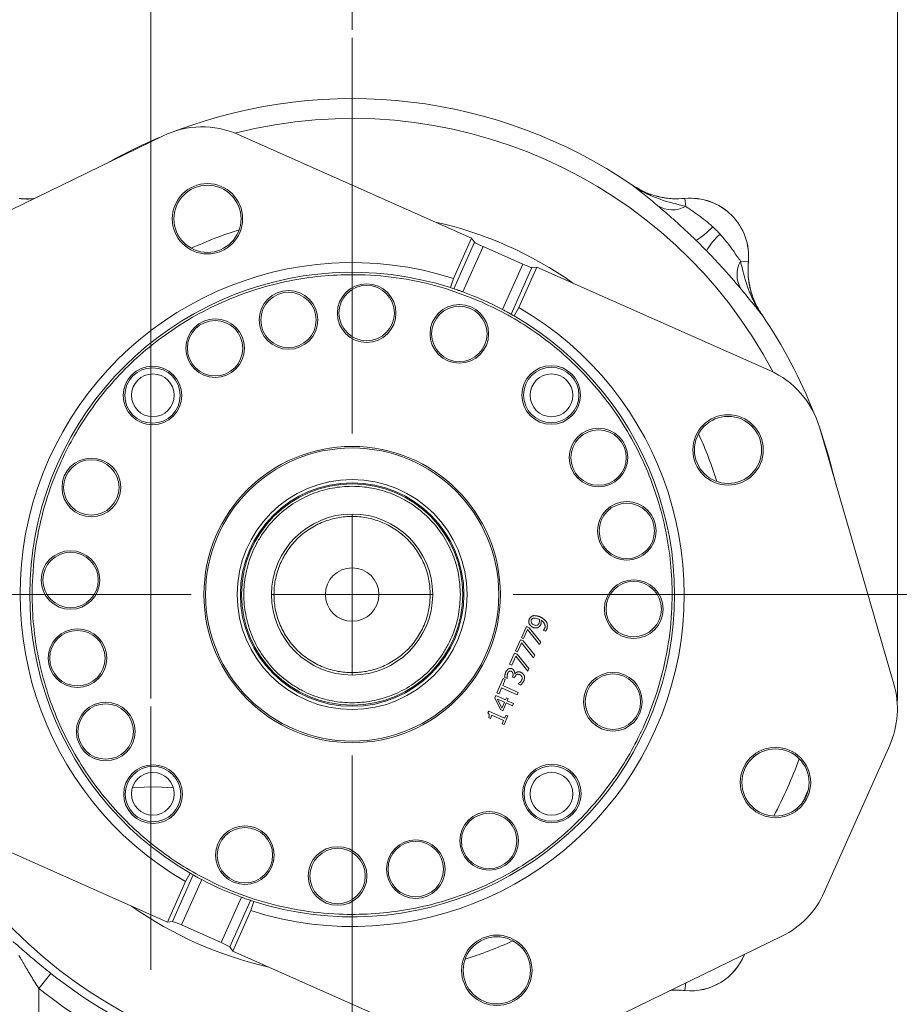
# Model space of a CAD drawing. Header units: inches. Extents: x 0.3 to 33.9, y 0.2 to 21.6.
# Tile 12 of 21: x 22.9 to 28.4, y 8.2 to 14.3. Entities that reach past the tile are written whole.
import ezdxf

# ---------------------------------------------------------------- set-up
doc = ezdxf.new("R2010")
doc.units = ezdxf.units.IN
doc.header["$MEASUREMENT"] = 0
doc.layers.add('SLD-0', color=7, linetype='Continuous', lineweight=15)
doc.styles.add('SLDTEXTSTYLE0', font='TXT', dxfattribs={"width": 0.75})
doc.dimstyles.new('SLDDIMSTYLE0', dxfattribs={"dimtxt": 0.25, "dimasz": 0.13, "dimexe": 0, "dimexo": 0.0625, "dimgap": 0.0625, "dimtad": 0, "dimtih": 1, "dimtoh": 1, "dimrnd": 1e-09, "dimzin": 12, "dimdsep": 46, "dimtxsty": 'SLDTEXTSTYLE0', "dimsah": 1, "dimcen": 0.09, "dimadec": 0, "dimazin": 3, "dimtfac": 1, "dimtofl": 0, "dimtmove": 0, "dimatfit": 3, "dimfxl": 1, "dimfrac": 2, "dimtolj": 1, "dimtzin": 12, "dimarcsym": 0})
doc.dimstyles.new('SLDDIMSTYLE1', dxfattribs={"dimtxt": 0.25, "dimasz": 0.13, "dimexe": 0, "dimexo": 0.0625, "dimgap": 0.0625, "dimtad": 0, "dimtih": 1, "dimtoh": 1, "dimrnd": 1e-09, "dimzin": 12, "dimdsep": 46, "dimtxsty": 'SLDTEXTSTYLE0', "dimsah": 1, "dimcen": 0.09, "dimadec": 0, "dimazin": 3, "dimtfac": 1, "dimtmove": 0, "dimatfit": 0, "dimfxl": 1, "dimfrac": 2, "dimtolj": 1, "dimtzin": 12, "dimarcsym": 0})

# ---------------------------------------------------------------- blocks, each defined once
blk = doc.blocks.new('_D')
at = {"layer": 'SLD-0'}
for p, q in [((24.9932, 14.234), (24.9932, 15.2715)), ((28.3773, 10.0678), (28.3773, 15.2715)), ((26.2985, 15.1833), (26.2477, 15.1833)), ((26.2477, 15.1833), (26.2477, 14.7865)), ((27.072, 15.1833), (27.1228, 15.1833)), ((27.1228, 15.1833), (27.1228, 14.7865)), ((24.9932, 15.1465), (26.1589, 15.1465)), ((28.3773, 15.1465), (27.2116, 15.1465)), ((26.2477, 14.7865), (26.2985, 14.7865)), ((27.1228, 14.7865), (27.072, 14.7865))]:
    blk.add_line(p, q, dxfattribs=at)
for points in [[(24.9932, 15.1465), (25.1232, 15.1265), (25.1232, 15.1665)], [(28.3773, 15.1465), (28.2473, 15.1665), (28.2473, 15.1265)]]:
    blk.add_solid(points, dxfattribs=at)
at = {"layer": 'SLD-0', "char_height": 0.25, "attachment_point": 1, "style": 'SLDTEXTSTYLE0'}
for s, insert in [('3.38', (26.2604, 15.5564, 0.0039)), ('86.0', (26.362, 15.1087, 0.0039))]:
    blk.add_mtext(s, dxfattribs=dict(at, insert=insert))
blk = doc.blocks.new('_D_2')
at = {"layer": 'SLD-0'}
for p, q in [((28.4992, 10.7279), (30.6271, 10.7279)), ((30.5021, 10.7279), (30.5021, 9.474)), ((30.1153, 9.0999), (30.0645, 9.0999)), ((30.0645, 9.0999), (30.0645, 8.7031)), ((30.8888, 9.0999), (30.9396, 9.0999)), ((30.9396, 9.0999), (30.9396, 8.7031)), ((30.0645, 8.7031), (30.1153, 8.7031)), ((30.9396, 8.7031), (30.8888, 8.7031)), ((30.5021, 7.3983), (30.5021, 8.6523)), ((26.4282, 7.3983), (30.6271, 7.3983))]:
    blk.add_line(p, q, dxfattribs=at)
for points in [[(30.5021, 10.7279), (30.4821, 10.5979), (30.5221, 10.5979)], [(30.5021, 7.3983), (30.5221, 7.5283), (30.4821, 7.5283)]]:
    blk.add_solid(points, dxfattribs=at)
at = {"layer": 'SLD-0', "char_height": 0.25, "attachment_point": 1, "style": 'SLDTEXTSTYLE0'}
for s, insert in [('3.33', (30.0772, 9.473, -1.4325)), ('84.6', (30.1788, 9.0253, -1.4325))]:
    blk.add_mtext(s, dxfattribs=dict(at, insert=insert))
blk = doc.blocks.new('_D_4')
at = {"layer": 'SLD-0'}
for p, q in [((20.3863, 8.4735), (20.3863, 15.2715)), ((23.7432, 10.0833), (23.7432, 15.2715)), ((21.678, 15.1833), (21.6272, 15.1833)), ((21.6272, 15.1833), (21.6272, 14.7865)), ((22.4515, 15.1833), (22.5023, 15.1833)), ((22.5023, 15.1833), (22.5023, 14.7865)), ((20.3863, 15.1465), (21.5384, 15.1465)), ((23.7432, 15.1465), (22.5911, 15.1465)), ((21.6272, 14.7865), (21.678, 14.7865)), ((22.5023, 14.7865), (22.4515, 14.7865))]:
    blk.add_line(p, q, dxfattribs=at)
for points in [[(20.3863, 15.1465), (20.5163, 15.1265), (20.5163, 15.1665)], [(23.7432, 15.1465), (23.6132, 15.1665), (23.6132, 15.1265)]]:
    blk.add_solid(points, dxfattribs=at)
at = {"layer": 'SLD-0', "char_height": 0.25, "attachment_point": 1, "style": 'SLDTEXTSTYLE0'}
for s, insert in [('3.36', (21.6399, 15.5564, -1.4325)), ('85.3', (21.7415, 15.1087, -1.4325))]:
    blk.add_mtext(s, dxfattribs=dict(at, insert=insert))
blk = doc.blocks.new('_D_5')
at = {"layer": 'SLD-0'}
for p, q in [((23.7432, 10.0833), (23.7432, 15.2715)), ((24.9932, 14.234), (24.9932, 15.2715)), ((23.9814, 15.1833), (23.9306, 15.1833)), ((23.9306, 15.1833), (23.9306, 14.7865)), ((24.7549, 15.1833), (24.8057, 15.1833)), ((24.8057, 15.1833), (24.8057, 14.7865)), ((23.7432, 15.1465), (23.4932, 15.1465)), ((24.9932, 15.1465), (25.2432, 15.1465)), ((23.9306, 14.7865), (23.9814, 14.7865)), ((24.8057, 14.7865), (24.7549, 14.7865))]:
    blk.add_line(p, q, dxfattribs=at)
for points in [[(23.7432, 15.1465), (23.6132, 15.1665), (23.6132, 15.1265)], [(24.9932, 15.1465), (25.1232, 15.1265), (25.1232, 15.1665)]]:
    blk.add_solid(points, dxfattribs=at)
at = {"layer": 'SLD-0', "char_height": 0.25, "attachment_point": 1, "style": 'SLDTEXTSTYLE0'}
for s, insert in [('1.25', (23.9433, 15.5564, -1.4325)), ('31.8', (24.0449, 15.1087, -1.4325))]:
    blk.add_mtext(s, dxfattribs=dict(at, insert=insert))
blk = doc.blocks.new('SW_CENTERMARKSYMBOL_0')
at = {"layer": 'SLD-0', "color": 0}
for p, q in [((0, 1), (0, 3.4561)), ((0, 0), (0, 0.5)), ((-1, 0), (-3.4561, 0)), ((0, 0), (-0.5, 0)), ((0, 0), (0, -0.5)), ((0, 0), (0.5, 0)), ((1, 0), (3.4561, 0)), ((0, -1), (0, -3.4561))]:
    blk.add_line(p, q, dxfattribs=at)
blk = doc.blocks.new('SW_CENTERMARKSYMBOL_1')
at = {"layer": 'SLD-0', "color": 0}
for p, q in [((0, 1), (0, 2.635)), ((0, 0), (0, 0.5)), ((-1, 0), (-2.635, 0)), ((0, 0), (-0.5, 0)), ((0, 0), (0, -0.5)), ((0, 0), (0.5, 0)), ((1, 0), (2.635, 0)), ((0, -1), (0, -2.635))]:
    blk.add_line(p, q, dxfattribs=at)

msp = doc.modelspace()

# ---------------------------------------------------------------- linework, layer by layer
at = {"color": 7, "linetype": 'Continuous', "lineweight": 15}
for p, q in [((22.3265, 12.8499), (23.8199, 13.5762)), ((24.2868, 13.5843), (25.734, 12.9415)), ((26.7293, 13.272), (26.7292, 13.2717)), ((26.7293, 13.272), (26.7381, 13.2663)), ((27.0587, 13.187), (27.0587, 13.1873)), ((27.0634, 13.1383), (27.0587, 13.187)), ((25.6225, 12.6905), (25.734, 12.9415)), ((25.7519, 12.916), (25.6235, 12.627)), ((25.734, 12.9415), (25.7519, 12.916)), ((25.6802, 12.6073), (25.8054, 12.8892)), ((25.8054, 12.8892), (26.0522, 12.7795)), ((26.0522, 12.7795), (25.927, 12.4977)), ((27.4035, 12.7981), (27.4522, 12.7935)), ((27.4525, 12.7935), (27.4522, 12.7935)), ((25.9796, 12.4689), (26.1079, 12.7579)), ((26.1388, 12.7617), (26.0274, 12.5107)), ((26.1079, 12.7579), (26.1388, 12.7617)), ((26.1388, 12.7617), (27.586, 12.1189)), ((25.603, 12.6337), (25.6225, 12.6905)), ((26.0274, 12.5107), (25.9983, 12.4582)), ((27.5369, 12.464), (27.5372, 12.4641)), ((27.8931, 11.767), (28.3554, 10.172)), ((26.0747, 10.5294), (26.0438, 10.4598)), ((26.0912, 10.5221), (26.0747, 10.5294)), ((26.1633, 10.4332), (26.0912, 10.5221)), ((26.0438, 10.4598), (26.0567, 10.454)), ((26.0567, 10.454), (26.0819, 10.5107)), ((26.0819, 10.5107), (26.1564, 10.4175)), ((26.1801, 10.5073), (26.1797, 10.5066)), ((26.1797, 10.5066), (26.1939, 10.5003)), ((26.0382, 10.4471), (26.0073, 10.3775)), ((26.0202, 10.3718), (26.0453, 10.4284)), ((26.0546, 10.4398), (26.0382, 10.4471)), ((26.0453, 10.4284), (26.1198, 10.3353)), ((26.1268, 10.3509), (26.0546, 10.4398)), ((26.1564, 10.4175), (26.1633, 10.4332)), ((26.0016, 10.3648), (25.9707, 10.2952)), ((25.9836, 10.2895), (26.0087, 10.3461)), ((26.0181, 10.3575), (26.0016, 10.3648)), ((26.0073, 10.3775), (26.0202, 10.3718)), ((26.0087, 10.3461), (26.0833, 10.253)), ((26.0902, 10.2686), (26.0181, 10.3575)), ((26.1198, 10.3353), (26.1268, 10.3509)), ((25.9707, 10.2952), (25.9836, 10.2895)), ((25.9399, 10.2138), (25.9554, 10.2068)), ((25.9903, 10.2204), (25.9881, 10.2155)), ((25.9881, 10.2155), (26.0003, 10.2101)), ((26.0003, 10.2101), (26.0031, 10.2163)), ((26.0035, 10.2349), (26.0024, 10.2353)), ((26.0833, 10.253), (26.0902, 10.2686)), ((25.9309, 10.2056), (25.8918, 10.1174)), ((25.9276, 10.163), (25.9439, 10.1998)), ((26.0243, 10.1201), (25.9276, 10.163)), ((25.9439, 10.1998), (25.9309, 10.2056)), ((25.9554, 10.2068), (25.9558, 10.2077)), ((26.0242, 10.1739), (26.0238, 10.1729)), ((26.0238, 10.1729), (26.0393, 10.166)), ((25.8843, 10.1007), (25.8783, 10.0872)), ((25.9445, 10.074), (25.8843, 10.1007)), ((25.8918, 10.1174), (25.9047, 10.1117)), ((25.9047, 10.1117), (25.9211, 10.1485)), ((25.9211, 10.1485), (26.0178, 10.1055)), ((26.0178, 10.1055), (26.0243, 10.1201)), ((25.8783, 10.0872), (25.9131, 10.0131)), ((25.8954, 10.0789), (25.9382, 10.0599)), ((25.9219, 10.023), (25.8954, 10.0789)), ((25.9382, 10.0599), (25.9219, 10.023)), ((25.9285, 10.0062), (25.9501, 10.0546)), ((25.9503, 10.0871), (25.9445, 10.074)), ((25.9501, 10.0546), (25.9877, 10.0379)), ((25.9621, 10.0818), (25.9503, 10.0871)), ((25.9563, 10.0688), (25.9621, 10.0818)), ((25.994, 10.052), (25.9563, 10.0688)), ((25.9877, 10.0379), (25.994, 10.052)), ((25.8408, 10.0037), (25.8358, 9.9924)), ((25.9397, 9.9599), (25.8408, 10.0037)), ((25.8511, 9.9585), (25.8599, 9.9784)), ((25.8599, 9.9784), (25.9334, 9.9457)), ((25.9131, 10.0131), (25.9285, 10.0062)), ((25.9358, 9.9208), (25.9595, 9.9743)), ((25.9483, 9.9793), (25.9397, 9.9599)), ((25.9595, 9.9743), (25.9483, 9.9793)), ((25.841, 9.9629), (25.8511, 9.9585)), ((25.9334, 9.9457), (25.9246, 9.9258)), ((25.9246, 9.9258), (25.9358, 9.9208)), ((28.3296, 9.7931), (27.9237, 8.8792)), ((23.8475, 8.6942), (22.4003, 9.337)), ((23.959, 8.9452), (23.988, 8.9977)), ((23.8475, 8.6942), (23.959, 8.9452)), ((24.0067, 8.987), (23.8784, 8.698)), ((23.9342, 8.6763), (24.0593, 8.9582)), ((24.3061, 8.8486), (24.181, 8.5667)), ((24.2344, 8.5398), (24.3628, 8.8288)), ((24.3833, 8.8221), (24.3638, 8.7654)), ((24.3638, 8.7654), (24.2523, 8.5144)), ((23.8784, 8.698), (23.8475, 8.6942)), ((24.181, 8.5667), (23.9342, 8.6763)), ((27.6598, 8.606), (26.1664, 7.8797)), ((24.2523, 8.5144), (24.2344, 8.5398)), ((25.6995, 7.8716), (24.2523, 8.5144)), ((23.1235, 8.3753), (23.0489, 8.2814)), ((27.0634, 8.3175), (27.0587, 8.2689)), ((23.0489, 7.02), (23.0489, 8.2814)), ((27.0587, 8.2686), (27.0587, 8.2689))]:
    msp.add_line(p, q, dxfattribs=at)
at = {"color": 7, "linetype": 'Continuous', "lineweight": 15, "flags": 128}
for points in [[(27.8951, 11.76), (27.9501, 11.59), (27.9972, 11.4079)], [(23.8837, 9.5287), (23.775, 9.5331), (23.6291, 9.5303)], [(27.8237, 9.5138), (27.8182, 9.501), (27.7918, 9.4418)]]:
    msp.add_lwpolyline(points, dxfattribs=at)
at = {"color": 7, "linetype": 'Continuous', "lineweight": 15}
for centre, radius in [((24.0952, 13.0611), 0.2185), ((24.0952, 13.0611), 0.2085), ((25.0834, 12.4756), 0.182), ((24.5982, 12.4328), 0.182), ((24.5982, 12.4328), 0.172), ((25.0834, 12.4756), 0.172), ((25.6585, 12.3465), 0.182), ((25.6585, 12.3465), 0.172), ((24.1428, 12.2575), 0.182), ((24.1428, 12.2575), 0.172), ((23.7542, 11.9638), 0.182), ((23.7542, 11.9638), 0.172), ((26.229, 11.9669), 0.182), ((26.229, 11.9669), 0.172), ((23.7562, 11.9649), 0.133), ((26.2302, 11.9649), 0.133), ((27.3263, 11.6259), 0.2185), ((27.3263, 11.6259), 0.2085), ((26.5227, 11.5783), 0.182), ((26.5227, 11.5783), 0.172), ((24.9932, 10.7279), 0.92), ((24.9932, 10.7279), 0.91), ((23.3746, 11.3933), 0.182), ((23.3746, 11.3933), 0.172), ((24.9932, 10.7279), 0.7138), ((24.9932, 10.7279), 0.6938), ((24.9932, 10.7279), 0.687), ((26.698, 11.1229), 0.182), ((26.698, 11.1229), 0.172), ((24.9932, 10.7279), 0.5), ((23.2455, 10.8181), 0.182), ((23.2455, 10.8181), 0.172), ((24.9932, 10.7279), 0.166), ((26.7408, 10.6377), 0.182), ((26.7408, 10.6377), 0.172), ((23.2883, 10.333), 0.182), ((23.2883, 10.333), 0.172), ((26.6118, 10.0626), 0.182), ((26.6118, 10.0626), 0.172), ((23.4636, 9.8776), 0.182), ((23.4636, 9.8776), 0.172), ((27.6206, 9.5609), 0.2185), ((27.6206, 9.5609), 0.2085), ((23.7573, 9.4889), 0.182), ((23.7573, 9.4889), 0.172), ((26.2321, 9.4921), 0.182), ((26.2321, 9.4921), 0.172), ((23.7562, 9.4909), 0.133), ((26.2302, 9.4909), 0.133), ((25.8435, 9.1984), 0.182), ((25.8435, 9.1984), 0.172), ((24.3278, 9.1093), 0.182), ((24.3278, 9.1093), 0.172), ((25.3881, 9.0231), 0.182), ((25.3881, 9.0231), 0.172), ((24.903, 8.9803), 0.182), ((24.903, 8.9803), 0.172), ((25.8911, 8.3948), 0.2185), ((25.8911, 8.3948), 0.2085)]:
    msp.add_circle(centre, radius, dxfattribs=at)
for centre, radius, start, end in [((24.9932, 10.7279), 3.08, 55.68866, 110.71125), ((24.9932, 10.7279), 3.08, 112.52453, 119.34728), ((24.062, 13.0782), 0.5537, 66.0507, 115.9359), ((27.0932, 12.8279), 0.361, 354.52223, 95.47777), ((27.0932, 12.8279), 0.3607, 354.51489, 95.48511), ((26.9796, 13.2888), 0.1722, 238.54601, 299.09696), ((26.9092, 13.2985), 0.4311, 300.49936, 318.25232), ((27.5638, 12.644), 0.4311, 131.74768, 149.50064), ((24.9932, 10.7279), 2.061, 72.2202, 239.8812), ((27.554, 12.7144), 0.1722, 150.90304, 211.45399), ((24.9932, 10.7279), 2.001, 72.25473, 239.84667), ((24.9932, 10.7279), 2.001, 71.63713, 72.25473), ((24.9932, 10.7279), 2.001, 62.18165, 69.91975), ((24.9932, 10.7279), 2.061, 252.2202, 59.8812), ((24.9932, 10.7279), 2.001, 252.25473, 59.84667), ((24.9932, 10.7279), 2.001, 59.84667, 60.46427), ((24.9932, 10.7279), 3.08, 21.39015, 34.31134), ((27.3612, 11.6128), 0.5537, 16.1655, 66.0507), ((27.8236, 10.0178), 0.5537, 336.0507, 16.1655), ((24.9932, 10.7279), 2.001, 239.84667, 240.46427), ((24.9932, 10.7279), 2.001, 242.18165, 249.91975), ((27.4177, 9.1039), 0.5537, 295.9359, 336.0507), ((24.9932, 10.7279), 2.001, 251.63713, 252.25473), ((27.0932, 8.6279), 0.361, 264.52223, 338.10367), ((24.9932, 10.7279), 3.0051, 231.52495, 259.57036), ((24.9932, 10.7279), 3.125, 231.52495, 259.57036)]:
    msp.add_arc(centre, radius, start, end, dxfattribs=at)
at = {"color": 8, "linetype": 'Continuous', "lineweight": 15}
for centre, radius, start, end in [((24.9932, 10.7279), 2.9561, 27.85651, 104.24489), ((24.9932, 10.7279), 2.3701, 54.69463, 77.40678), ((24.9932, 10.7279), 2.3701, 107.21096, 114.89044), ((24.9932, 10.7279), 2.3701, 17.21096, 24.89044), ((24.9932, 10.7279), 2.9561, 332.27473, 339.82667), ((24.9932, 10.7279), 2.9561, 207.85651, 284.24489), ((24.9932, 10.7279), 2.3701, 234.69463, 257.40678), ((24.9932, 10.7279), 2.3701, 287.21096, 294.89044), ((27.0932, 8.6279), 0.3607, 264.51489, 338.05021)]:
    msp.add_arc(centre, radius, start, end, dxfattribs=at)
at = {"color": 7, "linetype": 'Continuous', "lineweight": 15}
for centre, start_param, end_param in [((25.8066, 12.892), 3.228859, 4.712389), ((26.0534, 12.7824), 4.712389, 6.195919), ((23.9329, 8.6735), 1.570796, 3.054326), ((24.1797, 8.5638), 0.087266, 1.570796)]:
    msp.add_ellipse(centre, major_axis=(0.0548, -0.0244), ratio=0.052408, start_param=start_param, end_param=end_param, dxfattribs=at)
for points, knots in [([(26.7292, 13.2717), (26.7294, 13.2716), (26.7419, 13.2619), (26.7668, 13.2425), (26.8052, 13.2119), (26.8454, 13.1791), (26.875, 13.1543), (26.8898, 13.1419)], [0, 0, 0, 0, 0.002547, 0.254891, 0.506443, 0.752655, 1, 1, 1, 1]), ([(27.0634, 13.1383), (27.0097, 13.151), (26.9254, 13.171), (26.8139, 13.2185), (26.7571, 13.2521), (26.7295, 13.2715), (26.7292, 13.2717)], [0, 0, 0, 0, 0.458943, 0.721865, 0.99767, 1, 1, 1, 1]), ([(27.0587, 13.187), (27.0302, 13.1857), (26.9723, 13.183), (26.8868, 13.1981), (26.8038, 13.2261), (26.7543, 13.2563), (26.7292, 13.2717)], [0, 0, 0, 0, 0.246206, 0.499999, 0.746205, 1, 1, 1, 1]), ([(26.7572, 13.2549), (26.7794, 13.2428), (26.8267, 13.2171), (26.9029, 13.195), (26.9819, 13.1834), (27.0329, 13.186), (27.0587, 13.1873)], [0, 0, 0, 0, 0.241066, 0.513053, 0.753661, 1, 1, 1, 1]), ([(23.0207, 13.1875), (23.019, 13.1872), (22.9884, 13.1819), (22.9571, 13.1847), (22.9276, 13.1873)], [0, 0, 0, 0, 0.055524, 1, 1, 1, 1]), ([(26.8898, 13.1419), (26.904, 13.1298), (26.9329, 13.1053), (26.9886, 13.0568), (27.0546, 12.9976), (27.1032, 12.9509), (27.128, 12.9271)], [0, 0, 0, 0, 0.21336, 0.43352, 0.711269, 1, 1, 1, 1]), ([(27.2309, 13.0115), (27.2275, 13.0146), (27.2092, 13.0311), (27.1743, 13.0596), (27.1311, 13.0913), (27.0931, 13.1179), (27.0734, 13.1314), (27.0634, 13.1383)], [0, 0, 0, 0, 0.06151, 0.327969, 0.600279, 0.797253, 1, 1, 1, 1]), ([(27.2767, 12.9657), (27.273, 12.9696), (27.2657, 12.9775), (27.2543, 12.9891), (27.2427, 13.0005), (27.2348, 13.0078), (27.2309, 13.0115)], [0, 0, 0, 0, 0.249854, 0.5, 0.749854, 1, 1, 1, 1]), ([(27.4035, 12.7981), (27.3969, 12.8078), (27.3834, 12.8275), (27.3558, 12.8668), (27.3213, 12.9143), (27.2917, 12.9484), (27.2767, 12.9657)], [0, 0, 0, 0, 0.196659, 0.399794, 0.695378, 1, 1, 1, 1]), ([(27.128, 12.9271), (27.1334, 12.9218), (27.1442, 12.9112), (27.1604, 12.8952), (27.1764, 12.879), (27.187, 12.8682), (27.1923, 12.8628)], [0, 0, 0, 0, 0.249819, 0.5, 0.74982, 1, 1, 1, 1]), ([(27.1923, 12.8628), (27.1968, 12.8581), (27.2223, 12.8319), (27.2682, 12.7832), (27.3228, 12.7226), (27.3701, 12.6682), (27.3947, 12.6392), (27.4071, 12.6246)], [0, 0, 0, 0, 0.054789, 0.306864, 0.566571, 0.779999, 1, 1, 1, 1]), ([(27.5369, 12.464), (27.5367, 12.4642), (27.5173, 12.4919), (27.4837, 12.5487), (27.4362, 12.6602), (27.4162, 12.7445), (27.4035, 12.7981)], [0, 0, 0, 0, 0.00233, 0.278135, 0.541057, 1, 1, 1, 1]), ([(27.4525, 12.7935), (27.4518, 12.785), (27.449, 12.749), (27.4517, 12.6841), (27.4686, 12.6043), (27.4967, 12.5295), (27.5236, 12.4861), (27.5372, 12.4641)], [0, 0, 0, 0, 0.073245, 0.312639, 0.558976, 0.776893, 1, 1, 1, 1]), ([(27.5369, 12.464), (27.535, 12.4668), (27.5177, 12.4924), (27.4893, 12.5451), (27.4625, 12.6247), (27.4483, 12.7088), (27.4509, 12.765), (27.4522, 12.7935)], [0, 0, 0, 0, 0.028662, 0.26802, 0.51433, 0.753688, 1, 1, 1, 1]), ([(25.7993, 12.543), (25.854, 12.5169), (25.9635, 12.4648), (26.1207, 12.3661), (26.2715, 12.252), (26.415, 12.1191), (26.5466, 11.9708), (26.6648, 11.8066), (26.7665, 11.63), (26.8499, 11.4426), (26.9137, 11.2475), (26.9566, 11.0483), (26.979, 10.8472), (26.981, 10.6277), (26.9562, 10.3927), (26.8984, 10.1495), (26.8197, 9.9387), (26.7294, 9.7579), (26.6315, 9.6003), (26.5172, 9.4496), (26.3843, 9.3061), (26.2361, 9.1745), (26.0718, 9.0563), (25.8953, 8.9546), (25.7078, 8.8712), (25.5127, 8.8074), (25.3135, 8.7645), (25.1124, 8.7421), (24.8929, 8.7401), (24.6579, 8.7649), (24.4147, 8.8227), (24.2039, 8.9014), (24.0232, 8.9917), (23.8655, 9.0896), (23.7148, 9.2039), (23.5713, 9.3368), (23.4398, 9.485), (23.3216, 9.6493), (23.2198, 9.8258), (23.1364, 10.0133), (23.0726, 10.2083), (23.0297, 10.4075), (23.0073, 10.6086), (23.0053, 10.8282), (23.0302, 11.0632), (23.0879, 11.3064), (23.1666, 11.5172), (23.2569, 11.6979), (23.3548, 11.8556), (23.4692, 12.0063), (23.602, 12.1498), (23.7503, 12.2813), (23.9145, 12.3995), (24.0911, 12.5013), (24.2785, 12.5847), (24.4736, 12.6485), (24.6728, 12.6914), (24.8739, 12.7138), (25.0935, 12.7159), (25.3282, 12.6906), (25.5722, 12.6344), (25.7244, 12.5731), (25.7993, 12.543)], [0, 0, 0, 0, 0.014563, 0.029126, 0.044563, 0.060001, 0.076081, 0.092163, 0.108585, 0.125009, 0.141431, 0.157855, 0.173935, 0.190016, 0.210585, 0.230593, 0.25, 0.264562, 0.279126, 0.294563, 0.310001, 0.326081, 0.342163, 0.358585, 0.375009, 0.391431, 0.407855, 0.423935, 0.440016, 0.460585, 0.480593, 0.5, 0.514562, 0.529126, 0.544563, 0.560001, 0.576081, 0.592163, 0.608585, 0.625009, 0.641431, 0.657855, 0.673935, 0.690016, 0.710585, 0.730593, 0.75, 0.764562, 0.779126, 0.794563, 0.810001, 0.826081, 0.842163, 0.858585, 0.875009, 0.891431, 0.907855, 0.923935, 0.940016, 0.960585, 0.980594, 1, 1, 1, 1]), ([(25.6235, 12.627), (25.6247, 12.6267), (25.6271, 12.6259), (25.6383, 12.6221), (25.6538, 12.6168), (25.6687, 12.6115), (25.6776, 12.6082), (25.6802, 12.6073)], [0, 0, 0, 0, 0.226375, 0.452725, 0.679719, 0.907566, 1, 1, 1, 1]), ([(27.4071, 12.6246), (27.4312, 12.5957), (27.4675, 12.5522), (27.5077, 12.5017), (27.5272, 12.4767), (27.5368, 12.4641), (27.5369, 12.464)], [0, 0, 0, 0, 0.493398, 0.745029, 0.997453, 1, 1, 1, 1]), ([(25.927, 12.4977), (25.9329, 12.4945), (25.9449, 12.4881), (25.9608, 12.4795), (25.9727, 12.4728), (25.9783, 12.4697), (25.9793, 12.4691), (25.9796, 12.4689)], [0, 0, 0, 0, 0.228082, 0.456161, 0.684232, 0.911668, 1, 1, 1, 1]), ([(25.6652, 10.7279), (25.663, 10.7689), (25.6585, 10.8533), (25.6211, 10.9785), (25.5591, 11.099), (25.4718, 11.2064), (25.3819, 11.2794), (25.3029, 11.3256), (25.2221, 11.3624), (25.1186, 11.3922), (24.9932, 11.4037), (24.8678, 11.3922), (24.7426, 11.3562), (24.6221, 11.2938), (24.5146, 11.2066), (24.4416, 11.1167), (24.3955, 11.0376), (24.3587, 10.9569), (24.3289, 10.8534), (24.3174, 10.728), (24.3289, 10.6026), (24.3649, 10.4773), (24.4273, 10.3569), (24.5145, 10.2494), (24.6044, 10.1764), (24.6834, 10.1303), (24.7642, 10.0935), (24.8677, 10.0637), (24.9931, 10.0522), (25.1185, 10.0637), (25.2438, 10.0997), (25.3642, 10.162), (25.4717, 10.2493), (25.5446, 10.3392), (25.5909, 10.4182), (25.6275, 10.499), (25.6585, 10.6025), (25.663, 10.6869), (25.6652, 10.7279)], [0, 0, 0, 0, 0.029124, 0.059993, 0.092145, 0.124979, 0.157814, 0.173908, 0.190007, 0.220876, 0.25, 0.279124, 0.309993, 0.342145, 0.374979, 0.407814, 0.423908, 0.440007, 0.470876, 0.5, 0.529124, 0.559993, 0.592145, 0.624979, 0.657814, 0.673908, 0.690007, 0.720876, 0.75, 0.779124, 0.809993, 0.842145, 0.874979, 0.907814, 0.923908, 0.940007, 0.970876, 1, 1, 1, 1]), ([(25.4782, 10.7279), (25.4766, 10.7575), (25.4733, 10.8184), (25.4464, 10.9088), (25.4016, 10.9957), (25.3386, 11.0733), (25.261, 11.1363), (25.1741, 11.1813), (25.0837, 11.2073), (24.9932, 11.2157), (24.9027, 11.2074), (24.8123, 11.1814), (24.7254, 11.1364), (24.6478, 11.0734), (24.5848, 10.9958), (24.5397, 10.9089), (24.5138, 10.8185), (24.5054, 10.728), (24.5137, 10.6375), (24.5397, 10.5471), (24.5847, 10.4601), (24.6477, 10.3826), (24.7253, 10.3196), (24.8122, 10.2745), (24.9026, 10.2485), (24.9931, 10.2402), (25.0836, 10.2485), (25.174, 10.2745), (25.261, 10.3195), (25.3385, 10.3825), (25.4016, 10.4601), (25.4463, 10.547), (25.4733, 10.6374), (25.4766, 10.6983), (25.4782, 10.7279)], [0, 0, 0, 0, 0.029129, 0.060003, 0.09216, 0.125, 0.15784, 0.189997, 0.220871, 0.25, 0.279129, 0.310003, 0.34216, 0.375, 0.40784, 0.439997, 0.470871, 0.5, 0.529129, 0.560003, 0.59216, 0.625, 0.65784, 0.689997, 0.720871, 0.75, 0.779129, 0.810003, 0.84216, 0.875, 0.90784, 0.939997, 0.970871, 1, 1, 1, 1]), ([(26.1133, 10.5955), (26.1126, 10.5953), (26.1116, 10.5949), (26.1103, 10.5942), (26.109, 10.5934), (26.107, 10.592), (26.1043, 10.5899), (26.1014, 10.5873), (26.0988, 10.5846), (26.0965, 10.5819), (26.0947, 10.5794), (26.0934, 10.5773), (26.0929, 10.5762), (26.0926, 10.5756)], [0, 0, 0, 0, 0.075047, 0.11292, 0.149999, 0.228279, 0.364201, 0.500999, 0.623722, 0.746458, 0.869237, 0.934447, 1, 1, 1, 1]), ([(26.1046, 10.5702), (26.1054, 10.5715), (26.107, 10.5742), (26.1111, 10.5782), (26.1147, 10.58), (26.1169, 10.5812)], [0, 0, 0, 0, 0.283515, 0.557786, 1, 1, 1, 1]), ([(26.1592, 10.5894), (26.1578, 10.59), (26.1558, 10.5908), (26.1531, 10.5918), (26.1503, 10.5927), (26.1468, 10.5937), (26.1432, 10.5945), (26.1404, 10.5951), (26.1375, 10.5956), (26.1336, 10.5962), (26.1288, 10.5967), (26.1245, 10.5968), (26.1211, 10.5968), (26.1185, 10.5966), (26.1159, 10.5963), (26.1142, 10.5958), (26.1133, 10.5955)], [0, 0, 0, 0, 0.092869, 0.139424, 0.185728, 0.279873, 0.37271, 0.419183, 0.46555, 0.559042, 0.667301, 0.775925, 0.831301, 0.886685, 0.942092, 1, 1, 1, 1]), ([(26.1169, 10.5812), (26.1183, 10.5814), (26.1253, 10.5827), (26.1366, 10.5806), (26.1456, 10.5774), (26.1493, 10.576)], [0, 0, 0, 0, 0.131463, 0.642575, 1, 1, 1, 1]), ([(26.1999, 10.5569), (26.1995, 10.5575), (26.199, 10.5583), (26.1982, 10.5594), (26.1961, 10.5621), (26.1916, 10.5668), (26.1858, 10.5719), (26.1806, 10.576), (26.1766, 10.579), (26.1725, 10.5819), (26.1682, 10.5846), (26.1638, 10.5872), (26.1607, 10.5887), (26.1592, 10.5894)], [0, 0, 0, 0, 0.038282, 0.057512, 0.076542, 0.235242, 0.423388, 0.517471, 0.612975, 0.70927, 0.805569, 0.901878, 1, 1, 1, 1]), ([(26.0926, 10.5756), (26.0923, 10.5749), (26.0918, 10.5735), (26.0913, 10.5714), (26.0908, 10.5692), (26.0905, 10.5666), (26.0902, 10.5636), (26.0901, 10.5603), (26.0901, 10.5571), (26.0903, 10.5542), (26.0907, 10.5512), (26.0912, 10.5486), (26.0919, 10.5469), (26.092, 10.5465)], [0, 0, 0, 0, 0.073669, 0.14724, 0.220783, 0.299899, 0.413472, 0.527036, 0.642001, 0.730346, 0.818704, 0.953371, 1, 1, 1, 1]), ([(26.092, 10.5465), (26.0923, 10.5458), (26.093, 10.5444), (26.0942, 10.5425), (26.0956, 10.5405), (26.0974, 10.5383), (26.0996, 10.5358), (26.1023, 10.5331), (26.1049, 10.5307), (26.1074, 10.5287), (26.1098, 10.5269), (26.1123, 10.5253), (26.1141, 10.5244), (26.115, 10.5239)], [0, 0, 0, 0, 0.070325, 0.140551, 0.210748, 0.286398, 0.402469, 0.518527, 0.636091, 0.72619, 0.816298, 0.906427, 1, 1, 1, 1]), ([(26.121, 10.5391), (26.1183, 10.5407), (26.1123, 10.5443), (26.1065, 10.5526), (26.1037, 10.5604), (26.1033, 10.5663), (26.1042, 10.569), (26.1046, 10.5702)], [0, 0, 0, 0, 0.24786, 0.548054, 0.771857, 0.904791, 1, 1, 1, 1]), ([(26.115, 10.5239), (26.1159, 10.5236), (26.1176, 10.5229), (26.1194, 10.5224), (26.1212, 10.5219), (26.1231, 10.5215), (26.1265, 10.521), (26.1304, 10.5206), (26.1343, 10.5206), (26.1374, 10.5207), (26.1399, 10.521), (26.1424, 10.5214), (26.1446, 10.5219), (26.1466, 10.5226), (26.1477, 10.5231), (26.1483, 10.5234)], [0, 0, 0, 0, 0.082097, 0.164153, 0.164836, 0.246189, 0.333434, 0.465551, 0.5985, 0.671041, 0.743587, 0.816144, 0.891077, 0.945279, 1, 1, 1, 1]), ([(26.1434, 10.5381), (26.142, 10.5376), (26.1375, 10.5361), (26.1296, 10.5364), (26.1237, 10.5383), (26.121, 10.5391)], [0, 0, 0, 0, 0.197906, 0.624819, 1, 1, 1, 1]), ([(26.1534, 10.5504), (26.1528, 10.549), (26.1514, 10.5464), (26.1485, 10.5425), (26.1459, 10.5395), (26.1438, 10.5383), (26.1434, 10.5381)], [0, 0, 0, 0, 0.27769, 0.554761, 0.916258, 1, 1, 1, 1]), ([(26.1483, 10.5234), (26.1489, 10.5238), (26.1501, 10.5245), (26.1512, 10.5254), (26.1523, 10.5262), (26.1534, 10.5272), (26.1554, 10.5291), (26.1576, 10.5316), (26.1598, 10.5344), (26.1613, 10.5366), (26.1623, 10.5381), (26.1632, 10.5396), (26.1638, 10.5409), (26.1642, 10.5417)], [0, 0, 0, 0, 0.0861, 0.172135, 0.172959, 0.258143, 0.349905, 0.509839, 0.670645, 0.779847, 0.834555, 0.889079, 1, 1, 1, 1]), ([(26.1493, 10.576), (26.1502, 10.5756), (26.1518, 10.5749), (26.1541, 10.5738), (26.1554, 10.573), (26.1561, 10.5727)], [0, 0, 0, 0, 0.3944377, 0.6971745, 1, 1, 1, 1]), ([(26.1561, 10.5727), (26.1563, 10.5708), (26.1566, 10.566), (26.1558, 10.5585), (26.1542, 10.5531), (26.1534, 10.5504)], [0, 0, 0, 0, 0.257247, 0.624769, 1, 1, 1, 1]), ([(26.1642, 10.5417), (26.1645, 10.5426), (26.1652, 10.5443), (26.1657, 10.5462), (26.1661, 10.5481), (26.1665, 10.55), (26.1669, 10.5532), (26.1672, 10.5567), (26.1673, 10.56), (26.1672, 10.5625), (26.1671, 10.5642), (26.167, 10.5658), (26.1668, 10.5671), (26.1667, 10.5679)], [0, 0, 0, 0, 0.107673, 0.215202, 0.216522, 0.322691, 0.438615, 0.577476, 0.716792, 0.810826, 0.857912, 0.90488, 1, 1, 1, 1]), ([(26.1667, 10.5679), (26.1676, 10.5674), (26.1694, 10.5663), (26.172, 10.5645), (26.1746, 10.5624), (26.1772, 10.5598), (26.1799, 10.5568), (26.1824, 10.5534), (26.1848, 10.5496), (26.1867, 10.5459), (26.1881, 10.5425), (26.1892, 10.5393), (26.1901, 10.536), (26.1906, 10.5329), (26.1909, 10.5299), (26.1908, 10.5272), (26.1905, 10.5245), (26.19, 10.522), (26.1894, 10.5204), (26.1891, 10.5196)], [0, 0, 0, 0, 0.055743, 0.111475, 0.1672, 0.226889, 0.302293, 0.37769, 0.453083, 0.533973, 0.591984, 0.649999, 0.708021, 0.76918, 0.816801, 0.864436, 0.913715, 0.956542, 1, 1, 1, 1]), ([(26.1891, 10.5196), (26.1888, 10.5191), (26.1883, 10.5182), (26.1877, 10.517), (26.187, 10.5159), (26.186, 10.5144), (26.1847, 10.5126), (26.1834, 10.5109), (26.1824, 10.5097), (26.1818, 10.5089), (26.181, 10.5081), (26.1805, 10.5076), (26.1801, 10.5073)], [0, 0, 0, 0, 0.1276785, 0.1918023, 0.2552378, 0.3853411, 0.5380054, 0.6908714, 0.7934832, 0.8448312, 0.8961202, 1, 1, 1, 1]), ([(26.2009, 10.512), (26.2013, 10.5131), (26.2022, 10.5153), (26.2031, 10.5187), (26.2039, 10.5222), (26.2045, 10.5265), (26.2048, 10.5316), (26.2047, 10.5374), (26.2042, 10.5422), (26.2035, 10.5462), (26.2029, 10.5491), (26.2018, 10.5527), (26.2007, 10.5552), (26.1999, 10.5569)], [0, 0, 0, 0, 0.076111, 0.152182, 0.228234, 0.309817, 0.43508, 0.560328, 0.685584, 0.752901, 0.820421, 0.879698, 1, 1, 1, 1]), ([(26.1939, 10.5003), (26.1942, 10.5007), (26.1948, 10.5014), (26.1954, 10.5023), (26.196, 10.5033), (26.1969, 10.5046), (26.1979, 10.5063), (26.199, 10.5082), (26.2, 10.5101), (26.2006, 10.5114), (26.2009, 10.512)], [0, 0, 0, 0, 0.1233485, 0.185295, 0.246547, 0.372065, 0.5287413, 0.6855234, 0.8426673, 1, 1, 1, 1]), ([(25.9458, 10.2454), (25.9454, 10.2444), (25.9449, 10.243), (25.9442, 10.241), (25.9437, 10.239), (25.9429, 10.236), (25.942, 10.2319), (25.9412, 10.2278), (25.9406, 10.224), (25.9402, 10.2206), (25.9399, 10.2178), (25.9398, 10.2155), (25.9399, 10.2143), (25.9399, 10.2138)], [0, 0, 0, 0, 0.095879, 0.144037, 0.19166, 0.289366, 0.433003, 0.576826, 0.682168, 0.787515, 0.892875, 0.94635, 1, 1, 1, 1]), ([(25.9623, 10.2657), (25.9618, 10.2654), (25.9607, 10.2647), (25.9598, 10.2639), (25.9588, 10.263), (25.9578, 10.2621), (25.956, 10.2603), (25.9539, 10.2579), (25.9516, 10.255), (25.9498, 10.2524), (25.9485, 10.2503), (25.9472, 10.2482), (25.9464, 10.2465), (25.9458, 10.2454)], [0, 0, 0, 0, 0.071634, 0.143185, 0.14393, 0.214712, 0.29086, 0.433942, 0.577555, 0.717538, 0.787685, 0.85756, 1, 1, 1, 1]), ([(25.9545, 10.2213), (25.9546, 10.2221), (25.9547, 10.2238), (25.955, 10.2263), (25.9554, 10.2287), (25.9559, 10.2312), (25.9563, 10.2333), (25.9568, 10.2349), (25.9572, 10.2366), (25.9577, 10.2378), (25.958, 10.2386)], [0, 0, 0, 0, 0.141071, 0.282555, 0.42355, 0.56468, 0.709196, 0.781534, 0.853751, 1, 1, 1, 1]), ([(25.9558, 10.2077), (25.9557, 10.2086), (25.9554, 10.2102), (25.9551, 10.2126), (25.9548, 10.2149), (25.9547, 10.217), (25.9545, 10.2191), (25.9545, 10.2206), (25.9545, 10.2213)], [0, 0, 0, 0, 0.184771, 0.369791, 0.527043, 0.684369, 0.842057, 1, 1, 1, 1]), ([(25.958, 10.2386), (25.9584, 10.2393), (25.9591, 10.2408), (25.9605, 10.2429), (25.9619, 10.2449), (25.9633, 10.2467), (25.9645, 10.2479), (25.9653, 10.2488), (25.9661, 10.2495), (25.9668, 10.2501), (25.9673, 10.2504)], [0, 0, 0, 0, 0.161336, 0.323992, 0.490316, 0.65723, 0.770491, 0.827257, 0.883818, 1, 1, 1, 1]), ([(25.9869, 10.2665), (25.9862, 10.2668), (25.985, 10.2672), (25.9835, 10.2676), (25.9818, 10.268), (25.9795, 10.2683), (25.9765, 10.2685), (25.9733, 10.2685), (25.97, 10.2681), (25.9673, 10.2676), (25.9652, 10.267), (25.9637, 10.2664), (25.9628, 10.266), (25.9623, 10.2657)], [0, 0, 0, 0, 0.096051, 0.144575, 0.19201, 0.292982, 0.421047, 0.549091, 0.677143, 0.814995, 0.876119, 0.937262, 1, 1, 1, 1]), ([(25.9673, 10.2504), (25.9677, 10.2506), (25.9685, 10.251), (25.97, 10.2515), (25.9714, 10.2518), (25.9728, 10.2519), (25.9741, 10.252), (25.9757, 10.2521), (25.9774, 10.252), (25.9788, 10.2518), (25.9803, 10.2514), (25.9813, 10.2511), (25.9818, 10.2509)], [0, 0, 0, 0, 0.088139, 0.178391, 0.314424, 0.382941, 0.450391, 0.591852, 0.692021, 0.792207, 0.892433, 1, 1, 1, 1]), ([(25.9818, 10.2509), (25.9822, 10.2507), (25.9829, 10.2504), (25.9841, 10.2496), (25.9853, 10.2485), (25.9865, 10.2473), (25.9873, 10.2462), (25.988, 10.2451), (25.989, 10.2434), (25.9899, 10.2413), (25.9906, 10.2394), (25.9912, 10.2374), (25.9917, 10.2351), (25.992, 10.2325), (25.9921, 10.2301), (25.992, 10.2277), (25.9917, 10.2252), (25.9912, 10.2228), (25.9906, 10.2212), (25.9903, 10.2204)], [0, 0, 0, 0, 0.041414, 0.06234, 0.126716, 0.183665, 0.212402, 0.240602, 0.300419, 0.389177, 0.433945, 0.477923, 0.571127, 0.640499, 0.709874, 0.779255, 0.853076, 0.926013, 1, 1, 1, 1]), ([(26.0024, 10.2353), (26.0025, 10.2359), (26.0027, 10.2368), (26.0027, 10.2381), (26.0027, 10.2393), (26.0026, 10.2412), (26.0021, 10.2436), (26.0014, 10.2462), (26.0006, 10.2488), (25.9995, 10.2514), (25.9982, 10.2541), (25.9967, 10.2568), (25.9949, 10.2594), (25.9932, 10.2616), (25.9917, 10.2631), (25.9907, 10.264), (25.9897, 10.2648), (25.9884, 10.2657), (25.9874, 10.2663), (25.9869, 10.2665)], [0, 0, 0, 0, 0.050153, 0.075529, 0.100258, 0.15339, 0.226984, 0.300546, 0.374095, 0.452299, 0.536044, 0.619793, 0.703552, 0.791839, 0.846825, 0.874435, 0.901846, 0.958703, 1, 1, 1, 1]), ([(26.0031, 10.2163), (26.0034, 10.217), (26.0039, 10.218), (26.0046, 10.2194), (26.0054, 10.2207), (26.0065, 10.2225), (26.008, 10.2247), (26.0096, 10.2266), (26.0109, 10.2281), (26.0119, 10.2292), (26.013, 10.2303), (26.0139, 10.2308), (26.0143, 10.2311)], [0, 0, 0, 0, 0.120264, 0.180571, 0.240486, 0.362447, 0.519186, 0.676418, 0.756443, 0.836479, 0.916546, 1, 1, 1, 1]), ([(26.0172, 10.2465), (26.0166, 10.2462), (26.0155, 10.2457), (26.0144, 10.245), (26.0134, 10.2443), (26.0124, 10.2435), (26.0107, 10.2422), (26.0089, 10.2406), (26.007, 10.2388), (26.0051, 10.2369), (26.0041, 10.2355), (26.0035, 10.2349)], [0, 0, 0, 0, 0.1033317, 0.2065138, 0.20782, 0.3096537, 0.4207755, 0.5645606, 0.7086702, 0.8539905, 1, 1, 1, 1]), ([(26.0143, 10.2311), (26.0147, 10.2313), (26.0156, 10.2318), (26.0171, 10.2322), (26.0189, 10.2325), (26.0209, 10.2327), (26.023, 10.2327), (26.0251, 10.2326), (26.0271, 10.2323), (26.0291, 10.232), (26.0312, 10.2314), (26.0325, 10.2309), (26.0331, 10.2306)], [0, 0, 0, 0, 0.072952, 0.147799, 0.251424, 0.354972, 0.458493, 0.569888, 0.675876, 0.781874, 0.887893, 1, 1, 1, 1]), ([(26.0408, 10.2451), (26.0401, 10.2454), (26.0388, 10.2459), (26.0373, 10.2463), (26.0359, 10.2467), (26.0344, 10.247), (26.0317, 10.2475), (26.0284, 10.2478), (26.0253, 10.2478), (26.0228, 10.2477), (26.021, 10.2474), (26.019, 10.2471), (26.0178, 10.2467), (26.0172, 10.2465)], [0, 0, 0, 0, 0.092428, 0.184807, 0.185589, 0.277162, 0.375373, 0.527446, 0.680494, 0.759282, 0.838082, 0.916915, 1, 1, 1, 1]), ([(26.0331, 10.2306), (26.0338, 10.2303), (26.0351, 10.2297), (26.0363, 10.2289), (26.0374, 10.2281), (26.0386, 10.2273), (26.0404, 10.2258), (26.0421, 10.2242), (26.0437, 10.2225), (26.0453, 10.2207), (26.0464, 10.2191), (26.0471, 10.2178), (26.0474, 10.2173), (26.0475, 10.217)], [0, 0, 0, 0, 0.105967, 0.211877, 0.212823, 0.317761, 0.430886, 0.549059, 0.667235, 0.785427, 0.909116, 0.954478, 1, 1, 1, 1]), ([(26.0612, 10.2244), (26.0609, 10.2251), (26.0603, 10.2265), (26.0591, 10.2285), (26.0577, 10.2304), (26.056, 10.2325), (26.0541, 10.2348), (26.0518, 10.2371), (26.0495, 10.2392), (26.0474, 10.241), (26.0453, 10.2425), (26.0432, 10.2439), (26.0416, 10.2447), (26.0408, 10.2451)], [0, 0, 0, 0, 0.077776, 0.155448, 0.23309, 0.316861, 0.428015, 0.539162, 0.651648, 0.737858, 0.824079, 0.910321, 1, 1, 1, 1]), ([(26.0475, 10.217), (26.0477, 10.2167), (26.0479, 10.2161), (26.048, 10.2154), (26.0482, 10.2146), (26.0484, 10.2131), (26.0485, 10.2109), (26.0485, 10.2081), (26.0482, 10.2055), (26.0478, 10.2031), (26.0475, 10.2014), (26.0472, 10.2002), (26.0468, 10.1991), (26.0465, 10.1982), (26.0463, 10.1977)], [0, 0, 0, 0, 0.058374, 0.087858, 0.116676, 0.177828, 0.317622, 0.458689, 0.592197, 0.726219, 0.816962, 0.862418, 0.907736, 1, 1, 1, 1]), ([(26.0594, 10.1929), (26.0597, 10.1938), (26.0605, 10.1957), (26.0613, 10.1986), (26.0619, 10.2015), (26.0624, 10.2046), (26.0627, 10.2078), (26.0629, 10.2111), (26.0629, 10.2141), (26.0628, 10.2169), (26.0625, 10.2194), (26.0621, 10.222), (26.0615, 10.2236), (26.0612, 10.2244)], [0, 0, 0, 0, 0.092672, 0.185274, 0.277849, 0.376482, 0.477738, 0.578993, 0.681325, 0.759935, 0.838558, 0.917212, 1, 1, 1, 1]), ([(26.0463, 10.1977), (26.0459, 10.1969), (26.045, 10.1952), (26.044, 10.1937), (26.043, 10.1922), (26.0418, 10.1907), (26.0395, 10.1879), (26.0365, 10.1845), (26.0333, 10.1814), (26.0307, 10.1789), (26.0286, 10.1772), (26.0265, 10.1754), (26.025, 10.1744), (26.0242, 10.1739)], [0, 0, 0, 0, 0.0836951, 0.1672536, 0.1683137, 0.2507786, 0.3404717, 0.5036713, 0.6673553, 0.7501248, 0.8328982, 0.915684, 1, 1, 1, 1]), ([(26.0393, 10.166), (26.04, 10.1666), (26.041, 10.1675), (26.0422, 10.1687), (26.0435, 10.1701), (26.0458, 10.1727), (26.049, 10.1767), (26.0522, 10.181), (26.0546, 10.1845), (26.0563, 10.1872), (26.058, 10.19), (26.0589, 10.1919), (26.0594, 10.1929)], [0, 0, 0, 0, 0.079533, 0.119473, 0.158974, 0.239924, 0.428344, 0.617223, 0.712554, 0.80789, 0.903236, 1, 1, 1, 1]), ([(25.8358, 9.9924), (25.8362, 9.9921), (25.8369, 9.9917), (25.8377, 9.9911), (25.8385, 9.9905), (25.8396, 9.9894), (25.8408, 9.9877), (25.8419, 9.9857), (25.8426, 9.9839), (25.843, 9.9824), (25.8434, 9.9809), (25.8437, 9.9789), (25.8439, 9.9765), (25.8438, 9.9741), (25.8436, 9.9717), (25.8431, 9.9689), (25.8423, 9.966), (25.8414, 9.9639), (25.841, 9.9629)], [0, 0, 0, 0, 0.046265, 0.069608, 0.092547, 0.141423, 0.21091, 0.281944, 0.352454, 0.388028, 0.422958, 0.497076, 0.57092, 0.644752, 0.718577, 0.79775, 0.89837, 1, 1, 1, 1]), ([(24.0593, 8.9582), (24.0534, 8.9614), (24.0414, 8.9677), (24.0255, 8.9764), (24.0136, 8.9831), (24.0081, 8.9862), (24.007, 8.9868), (24.0067, 8.987)], [0, 0, 0, 0, 0.228082, 0.456161, 0.684232, 0.911668, 1, 1, 1, 1]), ([(24.3628, 8.8288), (24.3616, 8.8292), (24.3592, 8.83), (24.348, 8.8338), (24.3325, 8.8391), (24.3176, 8.8444), (24.3087, 8.8476), (24.3061, 8.8486)], [0, 0, 0, 0, 0.226375, 0.452725, 0.679719, 0.907566, 1, 1, 1, 1]), ([(23.1235, 8.3753), (23.1081, 8.3877), (23.0769, 8.4126), (23.0317, 8.4502), (22.9884, 8.4871), (22.9608, 8.5111), (22.9404, 8.5289), (22.9257, 8.5418), (22.9052, 8.5595), (22.8912, 8.571), (22.8887, 8.5718), (22.8878, 8.5721)], [0, 0, 0, 0, 0.138635, 0.280935, 0.42401, 0.572162, 0.588909, 0.67723, 0.767633, 0.917647, 1, 1, 1, 1]), ([(22.9239, 8.4863), (22.9244, 8.486), (22.9252, 8.4854), (22.9286, 8.4803), (22.9321, 8.4747), (22.9372, 8.4662), (22.9444, 8.454), (22.9546, 8.4365), (22.9654, 8.418), (22.9766, 8.3989), (22.9883, 8.3792), (23.004, 8.3531), (23.0241, 8.3204), (23.0406, 8.2945), (23.0489, 8.2814)], [0, 0, 0, 0, 0.062031, 0.108455, 0.156522, 0.184681, 0.267526, 0.352658, 0.433762, 0.515532, 0.598872, 0.68259, 0.840369, 1, 1, 1, 1]), ([(26.9656, 8.2684), (26.9673, 8.2687), (26.9979, 8.2739), (27.0292, 8.2712), (27.0587, 8.2686)], [0, 0, 0, 0, 0.055524, 1, 1, 1, 1])]:
    msp.add_open_spline(points, degree=3, knots=knots, dxfattribs=at)
at = {"color": 8, "linetype": 'Continuous', "lineweight": 15}
for points in [[(23.0196, 13.187), (23.0183, 13.1868), (22.988, 13.1816), (22.9572, 13.1843), (22.9276, 13.187)], [(26.9667, 8.2689), (26.968, 8.2691), (26.9983, 8.2743), (27.0292, 8.2715), (27.0587, 8.2689)]]:
    msp.add_open_spline(points, degree=3, knots=[0, 0, 0, 0, 0.043981, 1, 1, 1, 1], dxfattribs=at)

# ---------------------------------------------------------------- block references
at = {"layer": 'SLD-0'}
for name, p in [('SW_CENTERMARKSYMBOL_0', (24.9932, 10.7279)), ('SW_CENTERMARKSYMBOL_1', (23.7432, 7.3983))]:
    msp.add_blockref(name, p, dxfattribs=at)

# ---------------------------------------------------------------- dimensions: what is measured, and where the dimension line sits
for base, p1, p2, dimstyle, picture, middle in [((23.7432, 15.1465), (20.3863, 8.4235), (23.7432, 10.0333), 'SLDDIMSTYLE0', '_D_4', (22.0647, 15.1465)), ((24.9932, 15.1465), (23.7432, 10.0333), (24.9932, 14.184), 'SLDDIMSTYLE1', '_D_5', (24.3682, 15.1465)), ((24.9932, 15.1465), (28.3773, 10.0178), (24.9932, 14.184), 'SLDDIMSTYLE0', '_D', (26.6852, 15.1465))]:
    dim = msp.add_linear_dim(base=base, p1=p1, p2=p2, dimstyle=dimstyle, dxfattribs=at)
    dim.commit()
    dim.dimension.update_dxf_attribs({"geometry": picture, "text_midpoint": middle, "dimtype": 160})
dim = msp.add_linear_dim(base=(30.5021, 10.7279), p1=(26.3782, 7.3983), p2=(28.4492, 10.7279), angle=90, dimstyle='SLDDIMSTYLE0', dxfattribs=at)
dim.commit()
dim.dimension.update_dxf_attribs({"geometry": '_D_2', "text_midpoint": (30.5021, 9.0631), "dimtype": 160})

doc.saveas('drawing.dxf')
